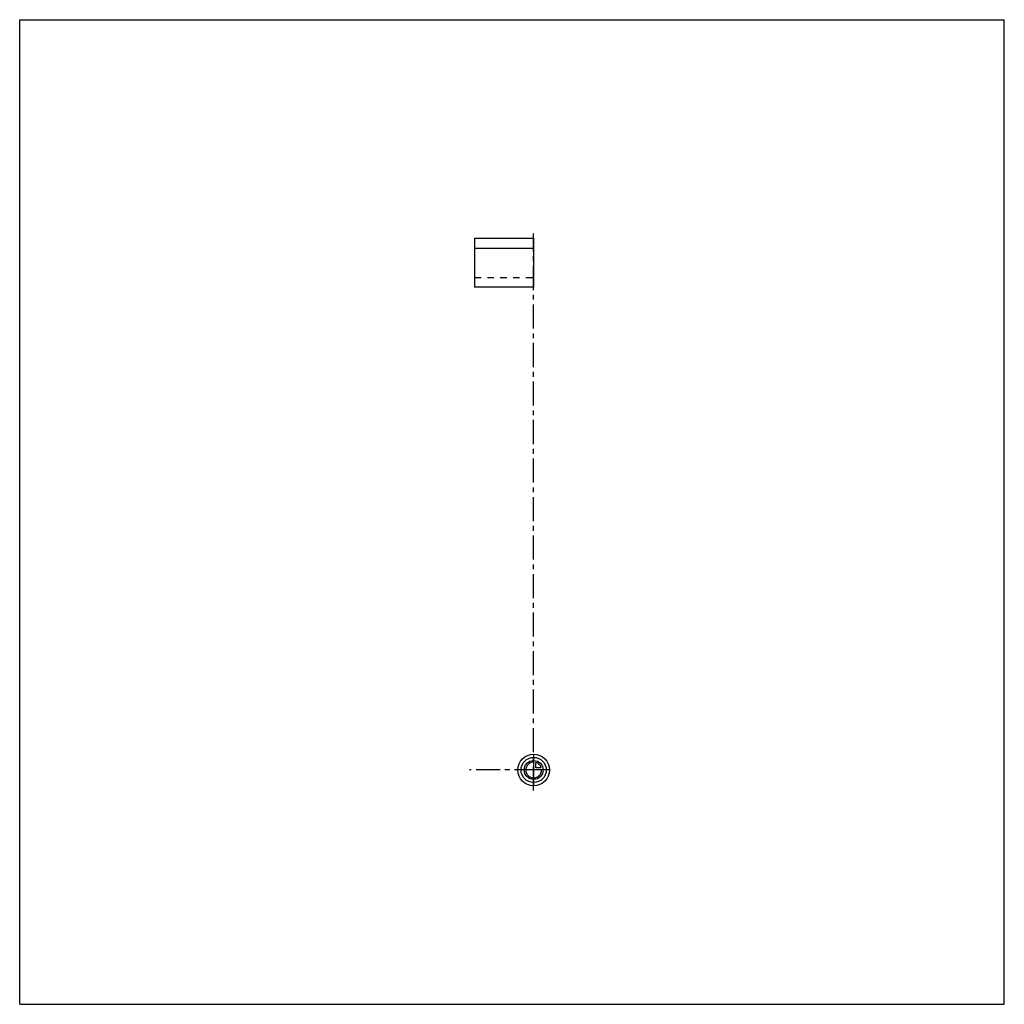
# Model space of a CAD drawing. Header units: millimetres. Extents: x 0 to 1000, y 0 to 1000.
import ezdxf

# ---------------------------------------------------------------- set-up
doc = ezdxf.new("R2010")
doc.units = ezdxf.units.MM
doc.header["$LTSCALE"] = 65.185185
doc.linetypes.add('CENTER', pattern=[0.6, 0.375, -0.075, 0.075, -0.075])
doc.linetypes.add('HIDDEN', pattern=[0.2, 0.1, -0.1])
doc.layers.get('0').update_dxf_attribs({"linetype": 'CONTINUOUS'})
for name, color, linetype in [('ACHSEN_S', 7, 'CONTINUOUS'), ('KOERPER', 7, 'CONTINUOUS'), ('KURVEN', 7, 'CONTINUOUS')]:
    doc.layers.add(name, color=color, linetype=linetype)

msp = doc.modelspace()

# ---------------------------------------------------------------- linework, layer by layer
at = {"color": 7, "linetype": 'Continuous'}
for p, q in [((0, 0), (0, 1000)), ((0, 1000), (1000, 1000)), ((1000, 0), (1000, 1000)), ((0, 0), (1000, 0))]:
    msp.add_line(p, q, dxfattribs=at)
at = {"layer": 'ACHSEN_S', "color": 40, "linetype": 'CENTER'}
msp.add_line((522, 217), (522, 783), dxfattribs=at)
at = {"layer": 'KOERPER', "color": 7, "linetype": 'Continuous'}
for p, q in [((462, 778), (462, 728.4)), ((462, 778), (522, 778)), ((522, 778), (522, 728.4)), ((522, 767.7), (462, 767.7)), ((522, 728.4), (462, 728.4))]:
    msp.add_line(p, q, dxfattribs=at)
at = {"layer": 'KOERPER', "color": 8, "linetype": 'HIDDEN'}
msp.add_line((462, 738), (522, 738), dxfattribs=at)
at = {"layer": 'KOERPER', "color": 40, "linetype": 'CENTER'}
msp.add_line((527, 238), (457, 238), dxfattribs=at)
at = {"layer": 'KURVEN', "color": 40, "linetype": 'Continuous'}
for p, q in [((522, 254), (522, 222)), ((524.2, 240.2), (524.2, 245.7)), ((529.7, 240.2), (524.2, 240.2)), ((538, 238), (506, 238))]:
    msp.add_line(p, q, dxfattribs=at)
for radius in [16, 12.8, 9.6]:
    msp.add_circle((522, 238), radius, dxfattribs=at)
for start, end in [(90, 360), (15.962, 74.038)]:
    msp.add_arc((522, 238), 8, start, end, dxfattribs=at)

doc.saveas('drawing.dxf')
